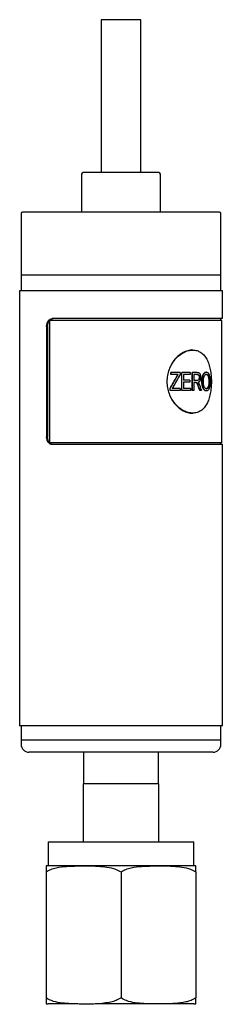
# Model space of a CAD drawing. Header units: inches. Extents: x 3.21 to 12.53, y 1.43 to 9.63.
# Tile 1 of 6: x 3.21 to 3.72, y 3.4 to 5.86. Entities that reach past the tile are written whole.
import ezdxf

# ---------------------------------------------------------------- set-up
doc = ezdxf.new("R2010")
doc.units = ezdxf.units.IN
doc.header["$MEASUREMENT"] = 0

msp = doc.modelspace()

# ---------------------------------------------------------------- linework, layer by layer
at = {"color": 7, "linetype": 'Continuous', "lineweight": 25}
for p, q in [((3.4147, 5.8583), (3.4147, 5.4764)), ((3.5131, 5.8583), (3.4147, 5.8583)), ((3.5131, 5.4764), (3.5131, 5.8583)), ((3.3655, 5.4725), (3.3655, 5.378)), ((3.5584, 5.4764), (3.3694, 5.4764)), ((3.5623, 5.378), (3.5623, 5.4725)), ((3.2139, 5.374), (3.2139, 5.2205)), ((3.71, 5.378), (3.2178, 5.378)), ((3.7139, 5.2205), (3.7139, 5.374)), ((3.2139, 5.2205), (3.2139, 5.1811)), ((3.7139, 5.2205), (3.2139, 5.2205)), ((3.7139, 5.1811), (3.7139, 5.2205)), ((3.2104, 5.1811), (3.2104, 4.0955)), ((3.7174, 5.1811), (3.2104, 5.1811)), ((3.7174, 5.1122), (3.7174, 5.1811)), ((3.2778, 5.0925), (3.2778, 4.8169)), ((3.2803, 5.0925), (3.2803, 4.8169)), ((3.285, 5.1073), (3.285, 4.8022)), ((3.7159, 5.1073), (3.285, 5.1073)), ((3.7174, 5.1122), (3.2919, 5.1122)), ((3.7139, 5.1073), (3.7139, 5.1122)), ((3.7159, 4.8022), (3.7159, 5.1073)), ((3.6435, 5.0335), (3.6421, 5.0335)), ((3.5886, 4.9724), (3.5886, 4.9777)), ((3.589, 4.9777), (3.5886, 4.9777)), ((3.589, 4.9724), (3.5886, 4.9724)), ((3.589, 4.9724), (3.589, 4.9777)), ((3.6116, 4.9777), (3.589, 4.9777)), ((3.607, 4.9724), (3.589, 4.9724)), ((3.6116, 4.9777), (3.6116, 4.9724)), ((3.6158, 4.9322), (3.6158, 4.9777)), ((3.6164, 4.9777), (3.6158, 4.9777)), ((3.6164, 4.9322), (3.6164, 4.9777)), ((3.6373, 4.9777), (3.6164, 4.9777)), ((3.6373, 4.9724), (3.6201, 4.9724)), ((3.6201, 4.9724), (3.6201, 4.9582)), ((3.6373, 4.9777), (3.6373, 4.9724)), ((3.6422, 4.9322), (3.6422, 4.9777)), ((3.6429, 4.9777), (3.6422, 4.9777)), ((3.6429, 4.9322), (3.6429, 4.9777)), ((3.6544, 4.9777), (3.6429, 4.9777)), ((3.6547, 4.9724), (3.6462, 4.9724)), ((3.6462, 4.9724), (3.6462, 4.9576)), ((3.6775, 4.9783), (3.6767, 4.9783)), ((3.6767, 4.973), (3.6776, 4.973)), ((3.6364, 4.9582), (3.6201, 4.9582)), ((3.6364, 4.9529), (3.6201, 4.9529)), ((3.6201, 4.9529), (3.6201, 4.9375)), ((3.6364, 4.9582), (3.6364, 4.9529)), ((3.6538, 4.9576), (3.6462, 4.9576)), ((3.6504, 4.9523), (3.6462, 4.9523)), ((3.6462, 4.9523), (3.6462, 4.9322)), ((3.6594, 4.9651), (3.6601, 4.9651)), ((3.6671, 4.9543), (3.6663, 4.9543)), ((3.6827, 4.9653), (3.6835, 4.9653)), ((3.6837, 4.955), (3.6845, 4.955)), ((3.5865, 4.9322), (3.5865, 4.9377)), ((3.587, 4.9377), (3.5865, 4.9377)), ((3.587, 4.9322), (3.5865, 4.9322)), ((3.587, 4.9322), (3.587, 4.9377)), ((3.612, 4.9322), (3.587, 4.9322)), ((3.612, 4.9375), (3.5917, 4.9375)), ((3.612, 4.9375), (3.612, 4.9322)), ((3.6164, 4.9322), (3.6158, 4.9322)), ((3.6378, 4.9322), (3.6164, 4.9322)), ((3.6378, 4.9375), (3.6201, 4.9375)), ((3.6378, 4.9375), (3.6378, 4.9322)), ((3.6429, 4.9322), (3.6422, 4.9322)), ((3.6462, 4.9322), (3.6429, 4.9322)), ((3.6616, 4.9322), (3.6608, 4.9322)), ((3.665, 4.9322), (3.6616, 4.9322)), ((3.6699, 4.9387), (3.6691, 4.9387)), ((3.6767, 4.9369), (3.6775, 4.9369)), ((3.6775, 4.9316), (3.6767, 4.9316)), ((3.6421, 4.876), (3.6435, 4.876)), ((3.7159, 4.8022), (3.285, 4.8022)), ((3.7174, 4.7973), (3.2919, 4.7973)), ((3.7139, 4.7973), (3.7139, 4.8022)), ((3.7174, 4.0955), (3.7174, 4.7973)), ((3.7174, 4.0955), (3.2104, 4.0955)), ((3.2139, 4.0955), (3.2139, 4.0591)), ((3.7139, 4.0591), (3.7139, 4.0955)), ((3.2139, 4.0591), (3.2139, 4.0492)), ((3.7139, 4.0591), (3.2139, 4.0591)), ((3.7139, 4.0492), (3.7139, 4.0591)), ((3.6942, 4.0295), (3.2336, 4.0295)), ((3.3701, 4.0295), (3.3701, 3.9508)), ((3.5576, 3.9508), (3.5576, 4.0295)), ((3.3689, 3.9508), (3.3689, 3.8058)), ((3.5589, 3.9508), (3.3689, 3.9508)), ((3.5589, 3.8058), (3.5589, 3.9508)), ((3.2814, 3.8058), (3.2814, 3.7458)), ((3.2814, 3.8058), (3.4639, 3.8058)), ((3.4639, 3.8058), (3.6464, 3.8058)), ((3.6464, 3.7458), (3.6464, 3.8058)), ((3.6464, 3.7458), (3.2814, 3.7458)), ((3.2764, 3.7308), (3.2764, 3.4158)), ((3.4639, 3.7308), (3.4639, 3.4158)), ((3.6514, 3.7308), (3.6514, 3.4158)), ((3.3562, 3.4008), (3.2814, 3.4008)), ((3.6464, 3.4008), (3.3991, 3.4008))]:
    msp.add_line(p, q, dxfattribs=at)
for centre, radius, start, end in [((3.3694, 5.4725), 0.00394, 90, 180), ((3.5584, 5.4725), 0.00394, 0, 90), ((3.2178, 5.374), 0.00394, 90, 180), ((3.71, 5.374), 0.00394, 0, 90), ((3.2336, 4.0492), 0.0197, 180, 270), ((3.6942, 4.0492), 0.0197, 270, 0), ((3.2814, 3.6998), 0.046, 90, 96.2058), ((3.6464, 3.6998), 0.046, 83.7805, 90), ((3.2814, 3.4468), 0.046, 263.7805, 270), ((3.6464, 3.4468), 0.046, 270, 276.2058)]:
    msp.add_arc(centre, radius, start, end, dxfattribs=at)
for points, knots in [([(3.2778, 5.0925), (3.2778, 5.0951), (3.2781, 5.0977), (3.2795, 5.1025), (3.2805, 5.1046), (3.2831, 5.1083), (3.2846, 5.1097), (3.2881, 5.1117), (3.2899, 5.1122), (3.2919, 5.1122)], [0, 0, 0, 0, 0.25, 0.25, 0.5, 0.5, 0.75, 0.75, 1, 1, 1, 1]), ([(3.2803, 5.0925), (3.2803, 5.0932), (3.2804, 5.0945), (3.2806, 5.0964), (3.2809, 5.0983), (3.2815, 5.1007), (3.2825, 5.1035), (3.2842, 5.1065), (3.2863, 5.109), (3.2887, 5.1108), (3.2914, 5.112), (3.2933, 5.1121), (3.2942, 5.1122)], [0, 0, 0, 0, 0.062884, 0.125117, 0.187306, 0.250061, 0.374921, 0.499738, 0.624603, 0.749417, 0.874253, 1, 1, 1, 1]), ([(3.6421, 5.0335), (3.6421, 5.0335), (3.6386, 5.034), (3.6308, 5.0322), (3.6195, 5.028), (3.6084, 5.0206), (3.5984, 5.0108), (3.59, 4.9988), (3.5836, 4.9851), (3.5796, 4.9702), (3.5782, 4.9547), (3.5796, 4.9393), (3.5836, 4.9244), (3.59, 4.9107), (3.5984, 4.8987), (3.6084, 4.8889), (3.6195, 4.8815), (3.6308, 4.8772), (3.6386, 4.8755), (3.6421, 4.876), (3.6421, 4.876)], [0, 0, 0, 0, 0.000019, 0.062521, 0.125022, 0.187521, 0.250018, 0.312515, 0.375011, 0.437488, 0.500001, 0.562495, 0.624991, 0.687487, 0.749984, 0.812482, 0.87498, 0.937481, 0.999983, 1, 1, 1, 1]), ([(3.69, 4.9547), (3.69, 4.9599), (3.6895, 4.9702), (3.6874, 4.9851), (3.6838, 4.9988), (3.6787, 5.0108), (3.672, 5.0206), (3.6638, 5.028), (3.6542, 5.0325), (3.6436, 5.034), (3.6322, 5.0325), (3.6207, 5.028), (3.6096, 5.0206), (3.5995, 5.0108), (3.591, 4.9988), (3.5845, 4.9851), (3.5805, 4.9702), (3.5791, 4.9547), (3.5805, 4.9393), (3.5845, 4.9244), (3.591, 4.9107), (3.5995, 4.8987), (3.6096, 4.8888), (3.6207, 4.8815), (3.6322, 4.877), (3.6436, 4.8755), (3.6542, 4.877), (3.6638, 4.8815), (3.672, 4.8888), (3.6787, 4.8987), (3.6838, 4.9107), (3.6874, 4.9244), (3.6895, 4.9393), (3.69, 4.9496), (3.69, 4.9547)], [0, 0, 0, 0, 0.031123, 0.062281, 0.093458, 0.124685, 0.155959, 0.187278, 0.218631, 0.250001, 0.281373, 0.312726, 0.344044, 0.375318, 0.406544, 0.437726, 0.468874, 0.500004, 0.531133, 0.562281, 0.593463, 0.624689, 0.655963, 0.687281, 0.718634, 0.750006, 0.781377, 0.812729, 0.844047, 0.875322, 0.906549, 0.937726, 0.968887, 1, 1, 1, 1]), ([(3.6031, 4.9669), (3.6037, 4.9679), (3.6047, 4.9697), (3.6059, 4.9715), (3.6064, 4.9724)], [0, 0, 0, 0, 0.50238, 1, 1, 1, 1]), ([(3.6037, 4.9669), (3.6042, 4.9679), (3.6048, 4.9688), (3.6056, 4.9702), (3.6058, 4.9705), (3.6063, 4.9714), (3.6066, 4.9719), (3.607, 4.9724)], [0, 0, 0, 0, 0.5, 0.5, 0.75, 0.75, 1, 1, 1, 1]), ([(3.6539, 4.9724), (3.6543, 4.9724), (3.655, 4.9723), (3.656, 4.9721), (3.657, 4.9716), (3.6581, 4.9705), (3.659, 4.9687), (3.6593, 4.9667), (3.6594, 4.9656), (3.6594, 4.9651)], [0, 0, 0, 0, 0.125393, 0.250765, 0.379187, 0.501229, 0.749453, 0.874662, 1, 1, 1, 1]), ([(3.6544, 4.9777), (3.6552, 4.9777), (3.6558, 4.9776), (3.6567, 4.9775), (3.6569, 4.9775), (3.6573, 4.9774), (3.6574, 4.9774), (3.6576, 4.9773), (3.6577, 4.9773), (3.6578, 4.9773), (3.6578, 4.9773), (3.6578, 4.9772), (3.6579, 4.9772), (3.6582, 4.9771), (3.6585, 4.977), (3.6589, 4.9768), (3.6591, 4.9767), (3.6592, 4.9766), (3.6593, 4.9765), (3.6594, 4.9765), (3.6595, 4.9764), (3.6598, 4.9762), (3.66, 4.9759), (3.6603, 4.9756), (3.6605, 4.9754), (3.6607, 4.9751), (3.6608, 4.975), (3.6611, 4.9745), (3.6612, 4.9742), (3.6615, 4.9737), (3.6616, 4.9735), (3.6617, 4.9731), (3.6618, 4.9729), (3.6622, 4.972), (3.6624, 4.9712), (3.6627, 4.9699), (3.6628, 4.9695), (3.6629, 4.9689), (3.6629, 4.9687), (3.6629, 4.9683), (3.663, 4.9682), (3.663, 4.9681), (3.663, 4.968), (3.663, 4.9679), (3.663, 4.9678), (3.6631, 4.9672), (3.6631, 4.9663), (3.6631, 4.9651)], [0, 0, 0, 0, 0.125, 0.125, 0.1875, 0.1875, 0.21875, 0.21875, 0.234375, 0.234375, 0.242188, 0.242188, 0.25, 0.25, 0.3125, 0.3125, 0.34375, 0.34375, 0.359375, 0.359375, 0.375, 0.375, 0.4375, 0.4375, 0.46875, 0.46875, 0.5, 0.5, 0.5625, 0.5625, 0.59375, 0.59375, 0.625, 0.625, 0.75, 0.75, 0.8125, 0.8125, 0.84375, 0.84375, 0.859375, 0.859375, 0.867188, 0.867188, 0.875, 0.875, 1, 1, 1, 1]), ([(3.6547, 4.9724), (3.6551, 4.9724), (3.6555, 4.9723), (3.6557, 4.9723), (3.6558, 4.9723), (3.6559, 4.9723), (3.6559, 4.9723), (3.656, 4.9722), (3.6561, 4.9722), (3.6564, 4.9721), (3.6565, 4.9721), (3.6571, 4.9719), (3.6574, 4.9717), (3.658, 4.9713), (3.6583, 4.971), (3.6587, 4.9705), (3.6588, 4.9703), (3.6591, 4.97), (3.6592, 4.9698), (3.6595, 4.9692), (3.6596, 4.9687), (3.6598, 4.9679), (3.6599, 4.9677), (3.66, 4.9672), (3.66, 4.967), (3.6601, 4.9666), (3.6601, 4.9666), (3.6601, 4.9665), (3.6601, 4.9664), (3.6601, 4.9663), (3.6601, 4.9661), (3.6601, 4.9658), (3.6601, 4.9655), (3.6601, 4.9651)], [0, 0, 0, 0, 0.125, 0.125, 0.140625, 0.140625, 0.15625, 0.15625, 0.1875, 0.1875, 0.25, 0.25, 0.375, 0.375, 0.5, 0.5, 0.5625, 0.5625, 0.625, 0.625, 0.75, 0.75, 0.8125, 0.8125, 0.875, 0.875, 0.890625, 0.890625, 0.90625, 0.90625, 0.9375, 0.9375, 1, 1, 1, 1]), ([(3.6663, 4.9543), (3.6664, 4.9557), (3.6664, 4.9585), (3.6668, 4.9628), (3.6675, 4.9668), (3.6687, 4.9707), (3.6705, 4.9742), (3.6726, 4.9768), (3.6744, 4.9778), (3.6757, 4.9782), (3.6764, 4.9783), (3.6767, 4.9783)], [0, 0, 0, 0, 0.125174, 0.250305, 0.380411, 0.500375, 0.643288, 0.785671, 0.892798, 0.946292, 1, 1, 1, 1]), ([(3.6671, 4.9543), (3.6671, 4.9552), (3.6671, 4.956), (3.6672, 4.9571), (3.6672, 4.9574), (3.6672, 4.9579), (3.6672, 4.958), (3.6672, 4.9582), (3.6672, 4.9583), (3.6672, 4.9584), (3.6672, 4.9584), (3.6672, 4.9585), (3.6672, 4.9585), (3.6673, 4.9592), (3.6673, 4.96), (3.6674, 4.961), (3.6675, 4.9613), (3.6675, 4.9618), (3.6675, 4.962), (3.6676, 4.9624), (3.6676, 4.9625), (3.6678, 4.9642), (3.6681, 4.9656), (3.6685, 4.9675), (3.6687, 4.9681), (3.669, 4.969), (3.6691, 4.9693), (3.6692, 4.9697), (3.6693, 4.9699), (3.6694, 4.9702), (3.6694, 4.9703), (3.67, 4.9716), (3.6705, 4.9727), (3.6714, 4.9742), (3.6717, 4.9746), (3.6724, 4.9755), (3.6727, 4.9759), (3.6737, 4.9769), (3.6744, 4.9774), (3.6756, 4.9779), (3.676, 4.9781), (3.6764, 4.9782), (3.6765, 4.9782), (3.6766, 4.9782), (3.6766, 4.9782), (3.6767, 4.9782), (3.6768, 4.9782), (3.6771, 4.9782), (3.6773, 4.9783), (3.6775, 4.9783)], [0, 0, 0, 0, 0.0625, 0.0625, 0.09375, 0.09375, 0.109375, 0.109375, 0.117188, 0.117188, 0.121094, 0.121094, 0.125, 0.125, 0.1875, 0.1875, 0.21875, 0.21875, 0.234375, 0.234375, 0.25, 0.25, 0.375, 0.375, 0.4375, 0.4375, 0.46875, 0.46875, 0.484375, 0.484375, 0.5, 0.5, 0.625, 0.625, 0.6875, 0.6875, 0.75, 0.75, 0.875, 0.875, 0.9375, 0.9375, 0.945312, 0.945312, 0.953125, 0.953125, 0.96875, 0.96875, 1, 1, 1, 1]), ([(3.67, 4.9543), (3.67, 4.9556), (3.67, 4.9567), (3.67, 4.9575), (3.67, 4.9576), (3.67, 4.9576), (3.67, 4.9577), (3.67, 4.9578), (3.67, 4.9579), (3.6701, 4.9581), (3.6701, 4.9582), (3.6701, 4.9587), (3.6701, 4.9589), (3.6702, 4.9597), (3.6702, 4.9602), (3.6703, 4.9608), (3.6703, 4.9609), (3.6703, 4.961), (3.6703, 4.9611), (3.6703, 4.9613), (3.6703, 4.9614), (3.6704, 4.9619), (3.6704, 4.9621), (3.6706, 4.9629), (3.6707, 4.9635), (3.671, 4.965), (3.6712, 4.9659), (3.6717, 4.9672), (3.6718, 4.9677), (3.6722, 4.9685), (3.6724, 4.9689), (3.6731, 4.9702), (3.6736, 4.9708), (3.6742, 4.9715), (3.6744, 4.9716), (3.6746, 4.9718), (3.6748, 4.972), (3.6752, 4.9723), (3.6755, 4.9724), (3.6761, 4.9727), (3.6764, 4.9728), (3.6767, 4.9729), (3.6767, 4.9729), (3.6768, 4.9729), (3.6768, 4.9729), (3.6769, 4.9729), (3.677, 4.9729), (3.6772, 4.9729), (3.6774, 4.9729), (3.6776, 4.973)], [0, 0, 0, 0, 0.125, 0.125, 0.128906, 0.128906, 0.132812, 0.132812, 0.140625, 0.140625, 0.15625, 0.15625, 0.1875, 0.1875, 0.25, 0.25, 0.257812, 0.257812, 0.265625, 0.265625, 0.28125, 0.28125, 0.3125, 0.3125, 0.375, 0.375, 0.5, 0.5, 0.5625, 0.5625, 0.625, 0.625, 0.75, 0.75, 0.78125, 0.78125, 0.8125, 0.8125, 0.875, 0.875, 0.9375, 0.9375, 0.945312, 0.945312, 0.953125, 0.953125, 0.96875, 0.96875, 1, 1, 1, 1]), ([(3.6767, 4.973), (3.6771, 4.9729), (3.6777, 4.9729), (3.679, 4.9723), (3.6804, 4.9709), (3.6816, 4.9689), (3.6823, 4.9669), (3.6825, 4.9659), (3.6827, 4.9653)], [0, 0, 0, 0, 0.125218, 0.250334, 0.499961, 0.749627, 0.874772, 1, 1, 1, 1]), ([(3.6775, 4.9783), (3.6778, 4.9783), (3.678, 4.9782), (3.6783, 4.9782), (3.6784, 4.9782), (3.6785, 4.9782), (3.6785, 4.9782), (3.6786, 4.9782), (3.6786, 4.9782), (3.6786, 4.9782), (3.6786, 4.9782), (3.6789, 4.9781), (3.6791, 4.978), (3.6793, 4.978), (3.6794, 4.9779), (3.6796, 4.9778), (3.6797, 4.9778), (3.6805, 4.9774), (3.6811, 4.9769), (3.6824, 4.9756), (3.683, 4.9748), (3.6837, 4.9734), (3.684, 4.9729), (3.6843, 4.9721), (3.6844, 4.9718), (3.6846, 4.9714), (3.6846, 4.9712), (3.6847, 4.9709), (3.6848, 4.9708), (3.6852, 4.9695), (3.6855, 4.9683), (3.6859, 4.9664), (3.686, 4.9658), (3.6862, 4.9648), (3.6862, 4.9644), (3.6863, 4.9639), (3.6863, 4.9638), (3.6864, 4.9634), (3.6864, 4.9632), (3.6865, 4.9624), (3.6866, 4.9618), (3.6866, 4.9608), (3.6867, 4.9604), (3.6867, 4.9599), (3.6867, 4.9597), (3.6867, 4.9594), (3.6867, 4.9592), (3.6868, 4.9587), (3.6868, 4.9583), (3.6868, 4.9578), (3.6868, 4.9576), (3.6868, 4.9574), (3.6868, 4.9573), (3.6868, 4.9572), (3.6868, 4.9571), (3.6868, 4.957), (3.6868, 4.957), (3.6868, 4.9565), (3.6868, 4.9558), (3.6869, 4.9549)], [0, 0, 0, 0, 0.03125, 0.03125, 0.046875, 0.046875, 0.054688, 0.054688, 0.058594, 0.058594, 0.0625, 0.0625, 0.09375, 0.09375, 0.109375, 0.109375, 0.125, 0.125, 0.25, 0.25, 0.375, 0.375, 0.4375, 0.4375, 0.46875, 0.46875, 0.484375, 0.484375, 0.5, 0.5, 0.625, 0.625, 0.6875, 0.6875, 0.71875, 0.71875, 0.734375, 0.734375, 0.75, 0.75, 0.8125, 0.8125, 0.84375, 0.84375, 0.859375, 0.859375, 0.875, 0.875, 0.90625, 0.90625, 0.921875, 0.921875, 0.929688, 0.929688, 0.933594, 0.933594, 0.9375, 0.9375, 1, 1, 1, 1]), ([(3.6776, 4.973), (3.678, 4.9729), (3.6783, 4.9729), (3.6786, 4.9728), (3.6786, 4.9728), (3.6786, 4.9728), (3.6786, 4.9728), (3.6787, 4.9728), (3.6787, 4.9728), (3.6789, 4.9727), (3.6789, 4.9727), (3.6792, 4.9726), (3.6793, 4.9725), (3.6796, 4.9723), (3.6798, 4.9722), (3.6801, 4.972), (3.6802, 4.9719), (3.6806, 4.9715), (3.6809, 4.9712), (3.6813, 4.9706), (3.6814, 4.9705), (3.6817, 4.9701), (3.6818, 4.9699), (3.6822, 4.9693), (3.6824, 4.9688), (3.6827, 4.9681), (3.6828, 4.9679), (3.6829, 4.9674), (3.683, 4.9672), (3.6831, 4.9669), (3.6831, 4.9668), (3.6831, 4.9667), (3.6832, 4.9667), (3.6832, 4.9665), (3.6832, 4.9664), (3.6833, 4.966), (3.6834, 4.9657), (3.6835, 4.9653)], [0, 0, 0, 0, 0.125, 0.125, 0.132812, 0.132812, 0.140625, 0.140625, 0.15625, 0.15625, 0.1875, 0.1875, 0.25, 0.25, 0.3125, 0.3125, 0.375, 0.375, 0.5, 0.5, 0.5625, 0.5625, 0.625, 0.625, 0.75, 0.75, 0.8125, 0.8125, 0.875, 0.875, 0.890625, 0.890625, 0.90625, 0.90625, 0.9375, 0.9375, 1, 1, 1, 1]), ([(3.6575, 4.9419), (3.6569, 4.9434), (3.6561, 4.9459), (3.6548, 4.9489), (3.6537, 4.9507), (3.6525, 4.9518), (3.6511, 4.9522), (3.6502, 4.9523), (3.6497, 4.9523)], [0, 0, 0, 0, 0.308733, 0.50037, 0.637632, 0.750112, 0.874927, 1, 1, 1, 1]), ([(3.6582, 4.9419), (3.6576, 4.9437), (3.657, 4.9452), (3.6563, 4.947), (3.6561, 4.9475), (3.6558, 4.9482), (3.6557, 4.9484), (3.6556, 4.9487), (3.6555, 4.9487), (3.6555, 4.9489), (3.6554, 4.9489), (3.6554, 4.949), (3.6554, 4.949), (3.6554, 4.949), (3.6554, 4.949), (3.6554, 4.949), (3.6554, 4.949), (3.655, 4.9497), (3.6546, 4.9502), (3.6541, 4.9509), (3.6539, 4.9511), (3.6536, 4.9514), (3.6534, 4.9515), (3.653, 4.9518), (3.6528, 4.9519), (3.6525, 4.952), (3.6524, 4.952), (3.6522, 4.9521), (3.6521, 4.9521), (3.652, 4.9521), (3.652, 4.9521), (3.6519, 4.9521), (3.6519, 4.9522), (3.6515, 4.9522), (3.651, 4.9523), (3.6504, 4.9523)], [0, 0, 0, 0, 0.25, 0.25, 0.375, 0.375, 0.4375, 0.4375, 0.46875, 0.46875, 0.484375, 0.484375, 0.492188, 0.492188, 0.496094, 0.496094, 0.5, 0.5, 0.625, 0.625, 0.6875, 0.6875, 0.75, 0.75, 0.8125, 0.8125, 0.84375, 0.84375, 0.859375, 0.859375, 0.867188, 0.867188, 0.875, 0.875, 1, 1, 1, 1]), ([(3.6594, 4.9651), (3.6594, 4.9648), (3.6593, 4.9641), (3.6592, 4.9628), (3.6588, 4.9609), (3.6575, 4.9587), (3.6558, 4.9578), (3.6543, 4.9576), (3.6535, 4.9576), (3.6531, 4.9576)], [0, 0, 0, 0, 0.078693, 0.143671, 0.285417, 0.499998, 0.748934, 0.874441, 1, 1, 1, 1]), ([(3.6601, 4.9651), (3.6601, 4.9647), (3.6601, 4.9644), (3.6601, 4.964), (3.6601, 4.9639), (3.6601, 4.9637), (3.6601, 4.9637), (3.66, 4.9635), (3.66, 4.9635), (3.6599, 4.9628), (3.6598, 4.9623), (3.6595, 4.9612), (3.6593, 4.9607), (3.6588, 4.9598), (3.6586, 4.9594), (3.6582, 4.959), (3.6581, 4.9589), (3.658, 4.9588), (3.6579, 4.9587), (3.6577, 4.9585), (3.6575, 4.9584), (3.657, 4.9581), (3.6566, 4.9579), (3.6561, 4.9578), (3.6561, 4.9578), (3.656, 4.9578), (3.6559, 4.9578), (3.6558, 4.9578), (3.6557, 4.9577), (3.6554, 4.9577), (3.6552, 4.9577), (3.655, 4.9576), (3.655, 4.9576), (3.6549, 4.9576), (3.6549, 4.9576), (3.6549, 4.9576), (3.6548, 4.9576), (3.6547, 4.9576), (3.6546, 4.9576), (3.6543, 4.9576), (3.6541, 4.9576), (3.6538, 4.9576)], [0, 0, 0, 0, 0.0625, 0.0625, 0.09375, 0.09375, 0.109375, 0.109375, 0.125, 0.125, 0.25, 0.25, 0.375, 0.375, 0.5, 0.5, 0.53125, 0.53125, 0.5625, 0.5625, 0.625, 0.625, 0.75, 0.75, 0.765625, 0.765625, 0.78125, 0.78125, 0.8125, 0.8125, 0.875, 0.875, 0.882812, 0.882812, 0.890625, 0.890625, 0.90625, 0.90625, 0.9375, 0.9375, 1, 1, 1, 1]), ([(3.6631, 4.9651), (3.6631, 4.9647), (3.6631, 4.9642), (3.6631, 4.9637), (3.6631, 4.9635), (3.6631, 4.9632), (3.6631, 4.9632), (3.663, 4.9631), (3.663, 4.963), (3.663, 4.9629), (3.663, 4.9629), (3.663, 4.9625), (3.663, 4.9621), (3.6629, 4.9616), (3.6629, 4.9614), (3.6628, 4.961), (3.6628, 4.9608), (3.6626, 4.9599), (3.6624, 4.9592), (3.662, 4.9579), (3.6617, 4.9572), (3.6611, 4.9561), (3.6608, 4.9556), (3.6602, 4.9549), (3.66, 4.9547), (3.6597, 4.9544), (3.6596, 4.9543), (3.6593, 4.9541), (3.6592, 4.954), (3.6589, 4.9538), (3.6587, 4.9536), (3.6582, 4.9533), (3.658, 4.9532), (3.6576, 4.953), (3.6575, 4.953), (3.6573, 4.9529), (3.6573, 4.9529), (3.6571, 4.9528), (3.6571, 4.9528), (3.6569, 4.9527), (3.6566, 4.9527), (3.6563, 4.9526)], [0, 0, 0, 0, 0.0625, 0.0625, 0.09375, 0.09375, 0.109375, 0.109375, 0.117188, 0.117188, 0.125, 0.125, 0.1875, 0.1875, 0.21875, 0.21875, 0.25, 0.25, 0.375, 0.375, 0.5, 0.5, 0.625, 0.625, 0.6875, 0.6875, 0.71875, 0.71875, 0.75, 0.75, 0.8125, 0.8125, 0.875, 0.875, 0.90625, 0.90625, 0.921875, 0.921875, 0.9375, 0.9375, 1, 1, 1, 1]), ([(3.6563, 4.9526), (3.6565, 4.9524), (3.6567, 4.9522), (3.657, 4.952), (3.657, 4.9519), (3.6572, 4.9518), (3.6572, 4.9518), (3.6572, 4.9517), (3.6573, 4.9517), (3.6573, 4.9517), (3.6573, 4.9516), (3.6574, 4.9515), (3.6575, 4.9514), (3.6576, 4.9513), (3.6577, 4.9512), (3.6577, 4.9512), (3.6578, 4.9511), (3.6579, 4.9509), (3.658, 4.9507), (3.6582, 4.9504)], [0, 0, 0, 0, 0.25, 0.25, 0.375, 0.375, 0.4375, 0.4375, 0.46875, 0.46875, 0.5, 0.5, 0.625, 0.625, 0.6875, 0.6875, 0.75, 0.75, 1, 1, 1, 1]), ([(3.6582, 4.9504), (3.6584, 4.9501), (3.6585, 4.9499), (3.6587, 4.9495), (3.6588, 4.9494), (3.6588, 4.9493), (3.6589, 4.9492), (3.6589, 4.9491), (3.6589, 4.9491), (3.6592, 4.9487), (3.6594, 4.9482), (3.6597, 4.9474), (3.6598, 4.9471), (3.66, 4.9467), (3.66, 4.9466), (3.6601, 4.9464), (3.6601, 4.9464), (3.6602, 4.9463), (3.6602, 4.9462), (3.6604, 4.9458), (3.6605, 4.9453), (3.6608, 4.9446)], [0, 0, 0, 0, 0.125, 0.125, 0.1875, 0.1875, 0.21875, 0.21875, 0.25, 0.25, 0.5, 0.5, 0.625, 0.625, 0.6875, 0.6875, 0.71875, 0.71875, 0.75, 0.75, 1, 1, 1, 1]), ([(3.6691, 4.9387), (3.6689, 4.9393), (3.6684, 4.9404), (3.6676, 4.9429), (3.6669, 4.9461), (3.6665, 4.9495), (3.6664, 4.9523), (3.6663, 4.9536), (3.6663, 4.9543)], [0, 0, 0, 0, 0.125062, 0.250098, 0.49996, 0.749872, 0.874926, 1, 1, 1, 1]), ([(3.6699, 4.9387), (3.6697, 4.9391), (3.6696, 4.9394), (3.6694, 4.9399), (3.6694, 4.94), (3.6693, 4.9402), (3.6693, 4.9402), (3.6693, 4.9403), (3.6693, 4.9404), (3.6692, 4.9404), (3.6692, 4.9404), (3.6691, 4.9407), (3.669, 4.941), (3.6689, 4.9415), (3.6688, 4.9416), (3.6687, 4.942), (3.6687, 4.9421), (3.6685, 4.9429), (3.6683, 4.9435), (3.6681, 4.9445), (3.668, 4.9448), (3.6679, 4.9455), (3.6678, 4.9458), (3.6675, 4.9475), (3.6674, 4.9488), (3.6673, 4.9506), (3.6672, 4.9509), (3.6672, 4.9514), (3.6672, 4.9516), (3.6672, 4.9518), (3.6672, 4.9519), (3.6672, 4.9521), (3.6672, 4.9521), (3.6672, 4.9522), (3.6672, 4.9522), (3.6671, 4.9527), (3.6671, 4.9534), (3.6671, 4.9543)], [0, 0, 0, 0, 0.0625, 0.0625, 0.09375, 0.09375, 0.109375, 0.109375, 0.117188, 0.117188, 0.125, 0.125, 0.1875, 0.1875, 0.21875, 0.21875, 0.25, 0.25, 0.375, 0.375, 0.4375, 0.4375, 0.5, 0.5, 0.75, 0.75, 0.8125, 0.8125, 0.84375, 0.84375, 0.859375, 0.859375, 0.867188, 0.867188, 0.875, 0.875, 1, 1, 1, 1]), ([(3.6775, 4.9369), (3.6773, 4.9369), (3.6772, 4.9369), (3.677, 4.937), (3.6769, 4.937), (3.6768, 4.937), (3.6768, 4.937), (3.6767, 4.937), (3.6767, 4.937), (3.6764, 4.9371), (3.6761, 4.9372), (3.6753, 4.9375), (3.6747, 4.9379), (3.6738, 4.9389), (3.6733, 4.9396), (3.6724, 4.941), (3.672, 4.9418), (3.6714, 4.9434), (3.6711, 4.9443), (3.6708, 4.9454), (3.6708, 4.9455), (3.6708, 4.9457), (3.6707, 4.9458), (3.6707, 4.9462), (3.6706, 4.9464), (3.6705, 4.9471), (3.6704, 4.9477), (3.6703, 4.9483), (3.6703, 4.9484), (3.6703, 4.9487), (3.6703, 4.9488), (3.6702, 4.9492), (3.6702, 4.9494), (3.6701, 4.9502), (3.6701, 4.9507), (3.67, 4.9513), (3.67, 4.9513), (3.67, 4.9514), (3.67, 4.9514), (3.67, 4.9516), (3.67, 4.9517), (3.67, 4.952), (3.67, 4.9523), (3.67, 4.953), (3.67, 4.9536), (3.67, 4.9543)], [0, 0, 0, 0, 0.03125, 0.03125, 0.046875, 0.046875, 0.054688, 0.054688, 0.0625, 0.0625, 0.125, 0.125, 0.25, 0.25, 0.375, 0.375, 0.5, 0.5, 0.625, 0.625, 0.640625, 0.640625, 0.65625, 0.65625, 0.6875, 0.6875, 0.75, 0.75, 0.765625, 0.765625, 0.78125, 0.78125, 0.8125, 0.8125, 0.875, 0.875, 0.882812, 0.882812, 0.890625, 0.890625, 0.90625, 0.90625, 0.9375, 0.9375, 1, 1, 1, 1]), ([(3.6837, 4.955), (3.6837, 4.954), (3.6836, 4.9519), (3.6833, 4.9477), (3.6824, 4.9426), (3.6805, 4.9388), (3.6787, 4.9374), (3.6776, 4.937), (3.677, 4.9369), (3.6767, 4.9369)], [0, 0, 0, 0, 0.125487, 0.250951, 0.500624, 0.75019, 0.874495, 0.934902, 1, 1, 1, 1]), ([(3.6845, 4.955), (3.6845, 4.9537), (3.6845, 4.9526), (3.6844, 4.9518), (3.6844, 4.9518), (3.6844, 4.9517), (3.6844, 4.9517), (3.6844, 4.9516), (3.6844, 4.9515), (3.6844, 4.9513), (3.6844, 4.9512), (3.6844, 4.9507), (3.6844, 4.9505), (3.6843, 4.9497), (3.6843, 4.9492), (3.6842, 4.9487), (3.6842, 4.9486), (3.6842, 4.9485), (3.6842, 4.9484), (3.6842, 4.9482), (3.6841, 4.948), (3.6841, 4.9476), (3.6841, 4.9474), (3.6839, 4.9466), (3.6839, 4.946), (3.6836, 4.9446), (3.6833, 4.9437), (3.683, 4.9428), (3.683, 4.9427), (3.6829, 4.9424), (3.6829, 4.9423), (3.6828, 4.942), (3.6827, 4.9418), (3.6824, 4.9412), (3.6822, 4.9408), (3.6819, 4.94), (3.6816, 4.9397), (3.6812, 4.9391), (3.681, 4.9388), (3.6803, 4.9379), (3.6798, 4.9376), (3.6791, 4.9372), (3.6789, 4.9372), (3.6787, 4.9371), (3.6786, 4.9371), (3.6785, 4.937), (3.6785, 4.937), (3.6785, 4.937), (3.6784, 4.937), (3.6782, 4.937), (3.6779, 4.9369), (3.6775, 4.9369)], [0, 0, 0, 0, 0.125, 0.125, 0.128906, 0.128906, 0.132812, 0.132812, 0.140625, 0.140625, 0.15625, 0.15625, 0.1875, 0.1875, 0.25, 0.25, 0.257812, 0.257812, 0.265625, 0.265625, 0.28125, 0.28125, 0.3125, 0.3125, 0.375, 0.375, 0.5, 0.5, 0.515625, 0.515625, 0.53125, 0.53125, 0.5625, 0.5625, 0.625, 0.625, 0.6875, 0.6875, 0.75, 0.75, 0.875, 0.875, 0.90625, 0.90625, 0.921875, 0.921875, 0.929688, 0.929688, 0.9375, 0.9375, 1, 1, 1, 1]), ([(3.6827, 4.9653), (3.6828, 4.9645), (3.6832, 4.9629), (3.6835, 4.9603), (3.6836, 4.9577), (3.6837, 4.9559), (3.6837, 4.955)], [0, 0, 0, 0, 0.249964, 0.499969, 0.749982, 1, 1, 1, 1]), ([(3.6835, 4.9653), (3.6837, 4.9643), (3.6839, 4.9635), (3.684, 4.9628), (3.684, 4.9627), (3.684, 4.9626), (3.684, 4.9626), (3.684, 4.9624), (3.6841, 4.9623), (3.6841, 4.962), (3.6841, 4.9617), (3.6842, 4.9611), (3.6842, 4.9607), (3.6844, 4.9594), (3.6844, 4.9586), (3.6845, 4.9576), (3.6845, 4.9576), (3.6845, 4.9575), (3.6845, 4.9574), (3.6845, 4.9573), (3.6845, 4.9572), (3.6845, 4.9569), (3.6845, 4.9567), (3.6845, 4.956), (3.6845, 4.9556), (3.6845, 4.955)], [0, 0, 0, 0, 0.25, 0.25, 0.265625, 0.265625, 0.28125, 0.28125, 0.3125, 0.3125, 0.375, 0.375, 0.5, 0.5, 0.75, 0.75, 0.765625, 0.765625, 0.78125, 0.78125, 0.8125, 0.8125, 0.875, 0.875, 1, 1, 1, 1]), ([(3.6869, 4.9549), (3.6868, 4.9544), (3.6868, 4.954), (3.6868, 4.9534), (3.6868, 4.9533), (3.6868, 4.9531), (3.6868, 4.953), (3.6868, 4.9529), (3.6868, 4.9528), (3.6868, 4.9528), (3.6868, 4.9528), (3.6868, 4.9524), (3.6868, 4.952), (3.6868, 4.9513), (3.6868, 4.9509), (3.6867, 4.9491), (3.6865, 4.9477), (3.6863, 4.9456), (3.6862, 4.945), (3.686, 4.9439), (3.6859, 4.9436), (3.6858, 4.9429), (3.6857, 4.9426), (3.6856, 4.9419), (3.6855, 4.9416), (3.6854, 4.9411), (3.6853, 4.9409), (3.6853, 4.9407), (3.6852, 4.9406), (3.6852, 4.9405), (3.6852, 4.9405), (3.6852, 4.9404), (3.6852, 4.9404), (3.685, 4.9399), (3.6848, 4.9393), (3.6846, 4.9385)], [0, 0, 0, 0, 0.0625, 0.0625, 0.09375, 0.09375, 0.109375, 0.109375, 0.117188, 0.117188, 0.125, 0.125, 0.1875, 0.1875, 0.25, 0.25, 0.5, 0.5, 0.625, 0.625, 0.6875, 0.6875, 0.75, 0.75, 0.8125, 0.8125, 0.84375, 0.84375, 0.859375, 0.859375, 0.867188, 0.867188, 0.875, 0.875, 1, 1, 1, 1]), ([(3.6767, 4.9316), (3.6763, 4.9316), (3.6756, 4.9316), (3.6742, 4.9321), (3.6724, 4.9333), (3.6709, 4.9352), (3.6698, 4.9371), (3.6693, 4.9382), (3.6691, 4.9387)], [0, 0, 0, 0, 0.125171, 0.250274, 0.499962, 0.749699, 0.874822, 1, 1, 1, 1]), ([(3.6775, 4.9316), (3.6773, 4.9316), (3.6771, 4.9316), (3.6768, 4.9316), (3.6767, 4.9317), (3.6766, 4.9317), (3.6766, 4.9317), (3.6765, 4.9317), (3.6765, 4.9317), (3.6765, 4.9317), (3.6765, 4.9317), (3.6761, 4.9318), (3.6757, 4.9319), (3.675, 4.9322), (3.6746, 4.9324), (3.6739, 4.9328), (3.6736, 4.9331), (3.6729, 4.9337), (3.6726, 4.9341), (3.672, 4.9348), (3.6717, 4.9353), (3.6713, 4.936), (3.6711, 4.9362), (3.6709, 4.9366), (3.6709, 4.9367), (3.6708, 4.9369), (3.6707, 4.9369), (3.6707, 4.937), (3.6707, 4.937), (3.6706, 4.9371), (3.6706, 4.9371), (3.6704, 4.9375), (3.6702, 4.938), (3.6699, 4.9387)], [0, 0, 0, 0, 0.0625, 0.0625, 0.09375, 0.09375, 0.109375, 0.109375, 0.117188, 0.117188, 0.125, 0.125, 0.25, 0.25, 0.375, 0.375, 0.5, 0.5, 0.625, 0.625, 0.75, 0.75, 0.8125, 0.8125, 0.84375, 0.84375, 0.859375, 0.859375, 0.867188, 0.867188, 0.875, 0.875, 1, 1, 1, 1]), ([(3.6846, 4.9385), (3.6844, 4.9382), (3.6843, 4.9379), (3.6841, 4.9375), (3.6841, 4.9374), (3.684, 4.9372), (3.684, 4.9372), (3.684, 4.9371), (3.684, 4.9371), (3.684, 4.9371), (3.6839, 4.937), (3.6838, 4.9368), (3.6837, 4.9365), (3.6835, 4.9361), (3.6834, 4.9359), (3.6827, 4.9347), (3.6822, 4.934), (3.6813, 4.9331), (3.681, 4.9328), (3.6803, 4.9324), (3.68, 4.9322), (3.6795, 4.9319), (3.6793, 4.9319), (3.679, 4.9318), (3.6789, 4.9318), (3.6788, 4.9317), (3.6788, 4.9317), (3.6787, 4.9317), (3.6787, 4.9317), (3.6786, 4.9317), (3.6786, 4.9317), (3.6784, 4.9317), (3.678, 4.9316), (3.6775, 4.9316)], [0, 0, 0, 0, 0.0625, 0.0625, 0.09375, 0.09375, 0.109375, 0.109375, 0.117188, 0.117188, 0.125, 0.125, 0.1875, 0.1875, 0.25, 0.25, 0.5, 0.5, 0.625, 0.625, 0.75, 0.75, 0.8125, 0.8125, 0.84375, 0.84375, 0.859375, 0.859375, 0.867188, 0.867188, 0.875, 0.875, 1, 1, 1, 1]), ([(3.2919, 4.7973), (3.2899, 4.7973), (3.2881, 4.7978), (3.2846, 4.7998), (3.2831, 4.8012), (3.2805, 4.8049), (3.2795, 4.807), (3.2781, 4.8118), (3.2778, 4.8143), (3.2778, 4.8169)], [0, 0, 0, 0, 0.25, 0.25, 0.5, 0.5, 0.75, 0.75, 1, 1, 1, 1]), ([(3.2942, 4.7973), (3.2938, 4.7973), (3.2928, 4.7973), (3.2914, 4.7976), (3.2901, 4.7981), (3.2884, 4.7989), (3.2863, 4.8005), (3.2842, 4.8029), (3.2825, 4.8059), (3.2813, 4.8093), (3.2805, 4.8131), (3.2804, 4.8156), (3.2803, 4.8169)], [0, 0, 0, 0, 0.06286, 0.125085, 0.187284, 0.250067, 0.374929, 0.499747, 0.624611, 0.749422, 0.874255, 1, 1, 1, 1]), ([(3.2764, 3.7308), (3.2804, 3.733), (3.2886, 3.7374), (3.306, 3.7421), (3.3279, 3.7449), (3.363, 3.7456), (3.3966, 3.7459), (3.4287, 3.743), (3.4482, 3.7391), (3.4594, 3.7332), (3.4639, 3.7308)], [0, 0, 0, 0, 0.070039, 0.141964, 0.278659, 0.415687, 0.693048, 0.806847, 0.922035, 1, 1, 1, 1]), ([(3.2764, 3.7455), (3.2764, 3.7455), (3.2764, 3.7454), (3.2764, 3.7429), (3.2764, 3.7386), (3.2764, 3.7336), (3.2764, 3.7308), (3.2764, 3.7308)], [0, 0, 0, 0, 0.417796, 0.629882, 0.84133, 0.998721, 1, 1, 1, 1]), ([(3.4639, 3.7308), (3.4679, 3.733), (3.4761, 3.7374), (3.4935, 3.7421), (3.5154, 3.7449), (3.5505, 3.7456), (3.5841, 3.7459), (3.6162, 3.743), (3.6357, 3.7391), (3.6469, 3.7332), (3.6514, 3.7308)], [0, 0, 0, 0, 0.070039, 0.141964, 0.278659, 0.415687, 0.693048, 0.806847, 0.922035, 1, 1, 1, 1]), ([(3.6514, 3.7308), (3.6514, 3.7309), (3.6514, 3.7335), (3.6514, 3.7374), (3.6514, 3.7414), (3.6514, 3.7438), (3.6514, 3.7453), (3.6514, 3.7458), (3.6514, 3.7455), (3.6514, 3.7455)], [0, 0, 0, 0, 0.008415, 0.143472, 0.281806, 0.46022, 0.638828, 0.999894, 1, 1, 1, 1]), ([(3.4639, 3.4158), (3.4598, 3.4136), (3.4516, 3.4091), (3.4313, 3.4038), (3.4036, 3.4001), (3.3684, 3.4), (3.3377, 3.4014), (3.3115, 3.4035), (3.2921, 3.4076), (3.2809, 3.4134), (3.2764, 3.4158)], [0, 0, 0, 0, 0.07084, 0.141905, 0.325053, 0.509087, 0.693163, 0.807821, 0.92207, 1, 1, 1, 1]), ([(3.2764, 3.4158), (3.2764, 3.4157), (3.2764, 3.4131), (3.2764, 3.4092), (3.2764, 3.4052), (3.2764, 3.4028), (3.2764, 3.4013), (3.2764, 3.4008), (3.2764, 3.4011), (3.2764, 3.4011)], [0, 0, 0, 0, 0.008415, 0.1434718, 0.2818061, 0.4602203, 0.6388281, 0.999894, 1, 1, 1, 1]), ([(3.6514, 3.4158), (3.6473, 3.4136), (3.6391, 3.4092), (3.6218, 3.4045), (3.5999, 3.4017), (3.5648, 3.401), (3.5312, 3.4007), (3.4991, 3.4036), (3.4796, 3.4075), (3.4684, 3.4134), (3.4639, 3.4158)], [0, 0, 0, 0, 0.070039, 0.141964, 0.278659, 0.415687, 0.693048, 0.806847, 0.922035, 1, 1, 1, 1]), ([(3.6514, 3.4011), (3.6514, 3.4011), (3.6514, 3.4012), (3.6514, 3.4037), (3.6514, 3.408), (3.6514, 3.413), (3.6514, 3.4158), (3.6514, 3.4158)], [0, 0, 0, 0, 0.417796, 0.629882, 0.84133, 0.998721, 1, 1, 1, 1])]:
    msp.add_open_spline(points, degree=3, knots=knots, dxfattribs=at)
for points in [[(3.5865, 4.9377), (3.5922, 4.9475), (3.5977, 4.9572), (3.6031, 4.9669)], [(3.587, 4.9377), (3.5927, 4.9475), (3.5982, 4.9572), (3.6037, 4.9669)], [(3.6116, 4.9724), (3.6058, 4.9618), (3.5998, 4.9513), (3.5937, 4.9407)], [(3.6608, 4.9322), (3.6597, 4.9354), (3.6586, 4.9387), (3.6575, 4.9419)], [(3.6616, 4.9322), (3.6605, 4.9354), (3.6594, 4.9387), (3.6582, 4.9419)], [(3.6608, 4.9446), (3.6622, 4.9405), (3.6636, 4.9363), (3.665, 4.9322)], [(3.5937, 4.9407), (3.593, 4.9396), (3.5924, 4.9386), (3.5917, 4.9375)]]:
    msp.add_open_spline(points, degree=3, dxfattribs=at)

doc.saveas('drawing.dxf')
